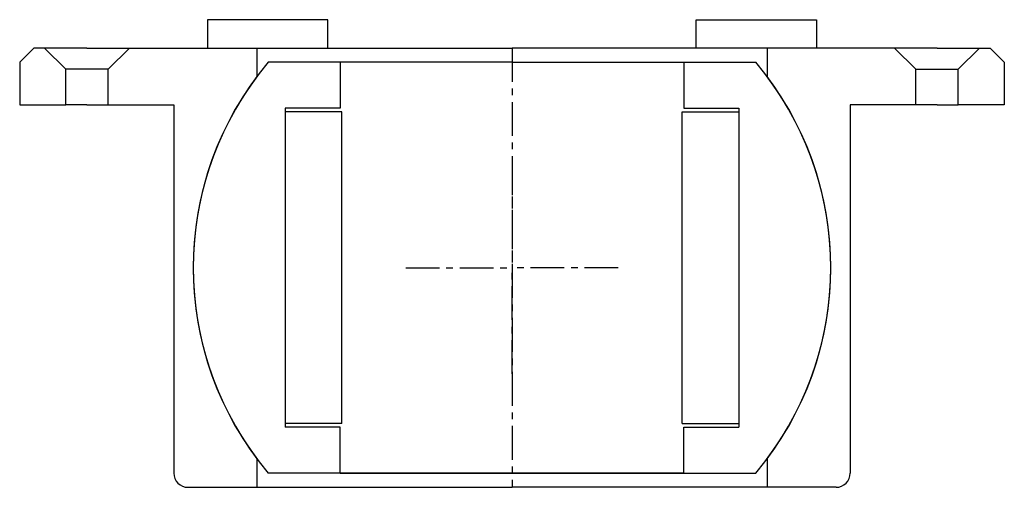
# Model space of a CAD drawing. Header units: millimetres. Extents: x -70 to 70, y -54 to 12.
import ezdxf

# ---------------------------------------------------------------- set-up
doc = ezdxf.new("R2010")
doc.units = ezdxf.units.MM
doc.header["$LTSCALE"] = 0.15
doc.header["$MEASUREMENT"] = 0
doc.linetypes.add('CENTER', pattern=[50.8, 31.75, -6.35, 6.35, -6.35])
doc.layers.get('0').update_dxf_attribs({"linetype": 'CONTINUOUS'})
doc.layers.add('CENTER', color=1, linetype='CENTER')

# ---------------------------------------------------------------- blocks, each defined once
blk = doc.blocks.new('W50')
for p, q in [((-43, 3), (-43, -1)), ((-26, 3), (-43, 3)), ((-26, -1), (-26, 3)), ((26, -1), (26, 3)), ((26, 3), (43, 3)), ((43, 3), (43, -1)), ((-43, -1), (-26, -1)), ((43, -1), (26, -1))]:
    blk.add_line(p, q)
blk = doc.blocks.new('5BT050-house')
at = {"linetype": 'Continuous'}
for p, q in [((-67.5, 31), (-69.5, 29)), ((-66, 31), (-67.5, 31)), ((-60, 31), (-66, 31)), ((-66, 31), (-63, 28)), ((-60, 31), (-54, 31)), ((-54, 31), (-57, 28)), ((-54, 31), (-36, 31)), ((-36, 31), (-36, 27)), ((54, 31), (36, 31)), ((36, 31), (36, 27)), ((60, 31), (54, 31)), ((54, 31), (57, 28)), ((60, 31), (66, 31)), ((66, 31), (63, 28)), ((66, 31), (67.5, 31)), ((67.5, 31), (69.5, 29)), ((-69.5, 29), (-69.5, 23)), ((-63, 23), (-63, 28)), ((-57, 28), (-63, 28)), ((-57, 23), (-57, 28)), ((57, 28), (63, 28)), ((57, 23), (57, 28)), ((63, 23), (63, 28)), ((69.5, 29), (69.5, 23)), ((-69.5, 23), (-63, 23)), ((-60, 23), (-63, 23)), ((-60, 23), (-57, 23)), ((-57, 23), (-47.75, 23)), ((-47.75, 23), (-47.75, -29)), ((57, 23), (47.75, 23)), ((47.75, 23), (47.75, -29)), ((60, 23), (57, 23)), ((60, 23), (63, 23)), ((69.5, 23), (63, 23)), ((-36, -27), (-36, -31)), ((36, -27), (36, -31)), ((-45.75, -31), (-36, -31)), ((45.75, -31), (36, -31))]:
    blk.add_line(p, q, dxfattribs=at)
for p, q in [((-36, 31), (0, 31)), ((36, 31), (0, 31)), ((-36, -31), (0, -31)), ((36, -31), (0, -31))]:
    blk.add_line(p, q)
for start, end in [(143.1301, 216.8699), (323.1301, 36.8699)]:
    blk.add_arc((0, 0), 45, start, end)
for centre, start, end in [((-45.75, -29), 180, 270), ((45.75, -29), 270, 0)]:
    blk.add_arc(centre, 2, start, end, dxfattribs=at)
at = {"layer": 'CENTER'}
blk.add_line((0, 31), (0, -31), dxfattribs=at)
blk = doc.blocks.new('Ball-90-48')
for p, q in [((0, 29), (-34.41, 29)), ((-24.25, 29), (-24.25, 22.5)), ((0, 29), (34.41, 29)), ((24.25, 29), (24.25, 22.5)), ((-32, 22.5), (-32, -22.5)), ((-24.25, 22.5), (-32, 22.5)), ((24.25, 22.5), (32, 22.5)), ((32, 22.5), (32, -22.5)), ((-24, 22), (-32, 22)), ((-24, -22), (-24, 22)), ((24, -22), (24, 22)), ((24, 22), (32, 22)), ((-24, -22), (-32, -22)), ((24, -22), (32, -22)), ((-24.25, -22.5), (-32, -22.5)), ((-24.25, -29), (-24.25, -22.5)), ((24.25, -22.5), (32, -22.5)), ((24.25, -29), (24.25, -22.5)), ((0, -29), (-34.41, -29)), ((-24.25, -29), (0, -29)), ((24.25, -29), (0, -29)), ((0, -29), (34.41, -29))]:
    blk.add_line(p, q)
for start, end in [(139.876, 220.124), (319.876, 40.124)]:
    blk.add_arc((0, 0), 45, start, end)
at = {"layer": 'CENTER'}
for p in [(0, 15), (-15, 0), (15, 0), (0, -15)]:
    blk.add_line(p, (0, 0), dxfattribs=at)

msp = doc.modelspace()

# ---------------------------------------------------------------- block references
for name, p in [('W50', (0, 9)), ('5BT050-house', (0, -23)), ('Ball-90-48', (0, -23))]:
    msp.add_blockref(name, p)

doc.saveas('drawing.dxf')
